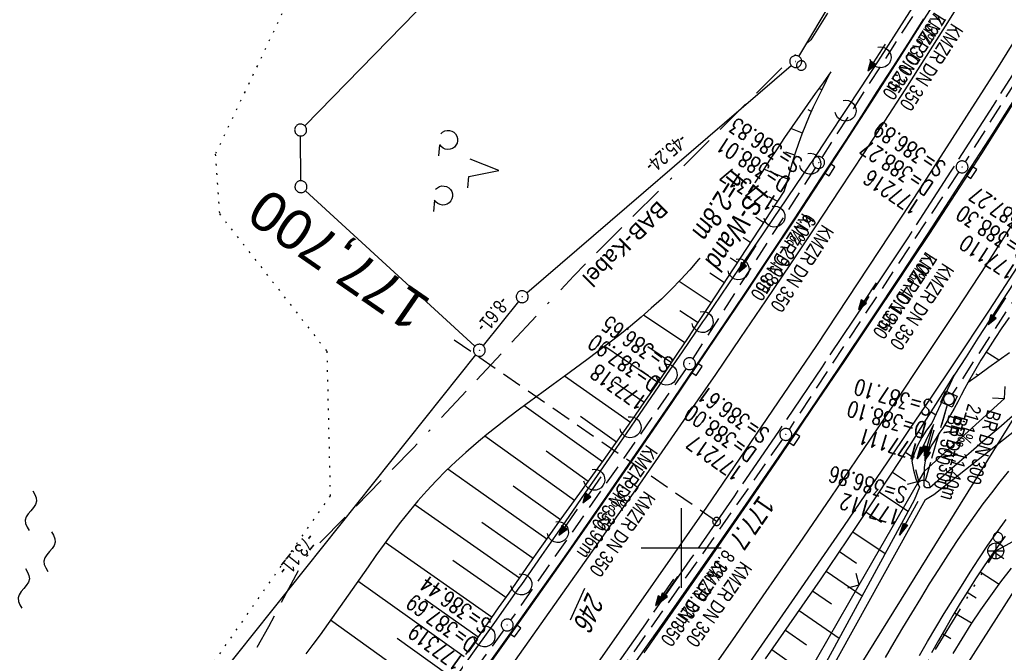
# Model space of a CAD drawing. Extents: x 508656 to 509297, y 448622 to 449584.
# Tile 18 of 53: x 508817 to 508941, y 448887 to 448966. Entities that reach past the tile are written whole.
import ezdxf
from ezdxf.enums import TextEntityAlignment as Align

# ---------------------------------------------------------------- set-up
doc = ezdxf.new("R2010")
doc.units = 0
doc.header["$LTSCALE"] = 10
doc.header["$MEASUREMENT"] = 0
for name, pattern in [('ACAD_ISO14W100', [25.5, 12, -3, 0.5, -3, 0.5, -3, 0.5, -3]), ('ACAD_ISO16W100', [73, 15, -6.5, 15, -6.5, 15, -7, 1, -7]), ('ACHSE', [5.5, 4, -0.5, 0.5, -0.5]), ('AUSGEZOGEN', [0]), ('LT00', [0]), ('LT12', [0.4, 0.3, -0.1]), ('LT17', [0.15, 0.1, -0.05]), ('PUNKTX2_STR', [0.6, 0.1, -0.5]), ('STRICHLINIE2', [0.375, 0.25, -0.125])]:
    doc.linetypes.add(name, pattern=pattern)
doc.layers.get('0').update_dxf_attribs({"linetype": 'LT00'})
for name, color, linetype in [('--EK_FBR', 250, 'LT00'), ('--EK_Halt-Pfeil', 4, 'LT00'), ('--EK_Haltung', 7, 'STRICHLINIE2'), ('--EK_Haltung-Text', 140, 'LT00'), ('--EK_Schacht-Text', 5, 'LT00'), ('--EK_ST-93-1', 30, 'LT17'), ('--EL_DFK_AB_L', 21, 'LT00'), ('--EL_DFK_AB_P', 7, 'LT00'), ('--EL_Halt-Pfeil', 4, 'LT00'), ('--EL_Haltung', 182, 'STRICHLINIE2'), ('--EL_Haltung-Text', 182, 'LT00'), ('--WASSER_GRENZE', 180, 'PUNKTX2_STR'), ('--WASSER_NUTZUNG', 180, 'Continuous'), ('-AX-093', 35, 'ACHSE'), ('-ST-93-1', 250, 'LT00'), ('ABSTAND', 8, 'LT00'), ('BAB-KABEL', 220, 'ACAD_ISO16W100'), ('BAB-KABEL_TEXT', 221, 'Continuous'), ('DFK_AB_FLNR', 7, 'Continuous'), ('DFK_AB_L', 21, 'LT00'), ('DFK_AB_P', 7, 'LT00'), ('DFK_GZPKT', 250, 'LT00'), ('DFK_KATASTER', 250, 'LT00'), ('DFK_NUTZUNG', 250, 'LT00'), ('DFK_VERMPKT', 252, 'LT00'), ('DL', 182, 'LT12'), ('DL_PFEIL', 201, 'LT00'), ('DL_TEXT', 182, 'LT00'), ('LS-WAND_TEXT', 11, 'Continuous'), ('PFEIL', 140, 'AUSGEZOGEN'), ('TELEKOM', 210, 'ACAD_ISO14W100'), ('TELEKOM_TEXT', 210, 'Continuous'), ('V124_AFBR_BAB', 250, 'LT00'), ('V124_BOESCH', 250, 'LT00'), ('V124_BOSCHUNG', 250, 'LT00'), ('V124_GRABEN', 250, 'LT00'), ('V124_H_BORD', 8, 'LT00'), ('V124_KA_MULD', 182, 'LT00'), ('V124_KA_PRUF', 182, 'LT00'), ('V124_LAERM', 11, 'LT00'), ('V124_LD_MARK', 250, 'LT00'), ('V124_RASTER', 250, 'LT00'), ('V124_SINKK', 182, 'LT00'), ('V124_UK_DURCH', 182, 'LT00'), ('V124_ZAUN', 40, 'LT00')]:
    doc.layers.add(name, color=color, linetype=linetype)
doc.styles.add('Beschrift', font='ARIAL.TTF')
doc.styles.add('Haltungsbeschriftung', font='ARIAL.TTF', dxfattribs={"width": 0.75})
doc.styles.add('schachtbeschriftung', font='romans.shx', dxfattribs={"width": 0.75, "height": 2})
doc.styles.get("Standard").update_dxf_attribs({"font": 'ARIAL.TTF'})

# ---------------------------------------------------------------- blocks, each defined once
blk = doc.blocks.new('SYMB7010')
at = {"color": 0, "linetype": 'ByBlock'}
for points in [[(-0.031408, 0.499213), (-0.093728, 0.49134), (-0.15457, 0.475719), (-0.212975, 0.452595), (-0.268021, 0.422333), (-0.31884, 0.385411), (-0.36463, 0.342411), (-0.40467, 0.29401), (-0.438329, 0.240973), (-0.465074, 0.184136), (-0.484486, 0.124395), (-0.496256, 0.062692), (-0.5002, 0)], [(-0.5002, 0), (-0.496256, -0.062692), (-0.484486, -0.124395), (-0.465075, -0.184136), (-0.438329, -0.240973), (-0.404671, -0.29401), (-0.36463, -0.342411), (-0.31884, -0.385411), (-0.268021, -0.422333), (-0.212975, -0.452595), (-0.154571, -0.475719), (-0.093728, -0.49134), (-0.031408, -0.499213), (0.031408, -0.499213)], [(0.5002, 0), (0.496256, 0.062692), (0.484485, 0.124395), (0.465074, 0.184136), (0.438329, 0.240973), (0.40467, 0.29401), (0.36463, 0.342411), (0.31884, 0.385411), (0.268021, 0.422333), (0.212975, 0.452595), (0.15457, 0.475719), (0.093728, 0.49134), (0.031408, 0.499213), (-0.031408, 0.499213)], [(0.031408, -0.499213), (0.093728, -0.491341), (0.15457, -0.475719), (0.212975, -0.452595), (0.268021, -0.422333), (0.31884, -0.385411), (0.36463, -0.342411), (0.404671, -0.294011), (0.438329, -0.240974), (0.465075, -0.184136), (0.484486, -0.124395), (0.496256, -0.062692), (0.500201, 0)]]:
    blk.add_lwpolyline(points, dxfattribs=at)
blk = doc.blocks.new('SYMB7201')
at = {"color": 0, "linetype": 'ByBlock'}
for p, q in [((0, 0.385), (-0.11, 0.015)), ((-0.255, -0.385), (-0.115, -0.385)), ((0.445, -0.385), (0.585, -0.385))]:
    blk.add_line(p, q, dxfattribs=at)
for points in [[(0.25, 0.015), (0.11, 0.015), (0, 0.385)], [(-0.393816, -0.383308), (-0.416239, -0.362945), (-0.432849, -0.337617), (-0.442589, -0.308936), (-0.444836, -0.27873), (-0.439449, -0.248923), (-0.426769, -0.221415), (-0.407606, -0.197958), (-0.38318, -0.180047), (-0.355047, -0.168823), (-0.325, -0.165), (-0.294953, -0.168823), (-0.26682, -0.180047), (-0.242394, -0.197959), (-0.223231, -0.221415), (-0.210551, -0.248923), (-0.205164, -0.27873), (-0.207411, -0.308936), (-0.21715, -0.337617), (-0.233761, -0.362945), (-0.256184, -0.383308)], [(0.306185, -0.383308), (0.283761, -0.362945), (0.267151, -0.337617), (0.257411, -0.308936), (0.255164, -0.27873), (0.260552, -0.248923), (0.273231, -0.221415), (0.292394, -0.197958), (0.31682, -0.180047), (0.344953, -0.168823), (0.375, -0.165), (0.405047, -0.168823), (0.43318, -0.180047), (0.457606, -0.197959), (0.476769, -0.221415), (0.489449, -0.248923), (0.494836, -0.27873), (0.492589, -0.308936), (0.48285, -0.337617), (0.466239, -0.362945), (0.443816, -0.383308)]]:
    blk.add_lwpolyline(points, dxfattribs=at)
blk = doc.blocks.new('SYMB7250')
at = {"color": 0, "linetype": 'ByBlock'}
for points in [[(-0.25, 0.28), (-0.208333, 0.308889), (-0.166667, 0.331111), (-0.125, 0.34), (-0.083333, 0.331111), (-0.041667, 0.308889), (0, 0.28)], [(0, 0.28), (0.041667, 0.251111), (0.083333, 0.228889), (0.125, 0.22), (0.166667, 0.228889), (0.208333, 0.251111), (0.25, 0.28)], [(-0.74, 0), (-0.698333, 0.028889), (-0.656667, 0.051111), (-0.615, 0.06), (-0.573333, 0.051111), (-0.531667, 0.028889), (-0.49, 0)], [(-0.49, 0), (-0.448333, -0.028889), (-0.406667, -0.051111), (-0.365, -0.06), (-0.323333, -0.051111), (-0.281667, -0.028889), (-0.24, 0)], [(0.24, 0), (0.281667, 0.028889), (0.323333, 0.051111), (0.365, 0.06), (0.406667, 0.051111), (0.448333, 0.028889), (0.49, 0)], [(0.49, 0), (0.531667, -0.028889), (0.573333, -0.051111), (0.615, -0.06), (0.656667, -0.051111), (0.698333, -0.028889), (0.74, 0)], [(-0.25, -0.28), (-0.208333, -0.251111), (-0.166667, -0.228889), (-0.125, -0.22), (-0.083333, -0.228889), (-0.041667, -0.251111), (0, -0.28)], [(0, -0.28), (0.041667, -0.308889), (0.083333, -0.331111), (0.125, -0.34), (0.166667, -0.331111), (0.208333, -0.308889), (0.25, -0.28)]]:
    blk.add_lwpolyline(points, dxfattribs=at)
blk = doc.blocks.new('SYMB0003')
at = {"color": 0, "linetype": 'ByBlock'}
for p, q in [((-0.015712, 0), (0.010166, 0.012015)), ((0, -0.021257), (-0.015712, 0)), ((0.010166, 0.012015), (0, -0.021257))]:
    blk.add_line(p, q, dxfattribs=at)
for points in [[(-0.031395, 0.499013), (-0.093691, 0.491144), (-0.154509, 0.475528), (-0.21289, 0.452414), (-0.267913, 0.422164), (-0.318712, 0.385257), (-0.364484, 0.342274), (-0.404509, 0.293893), (-0.438154, 0.240877), (-0.464888, 0.184062), (-0.484292, 0.124345), (-0.496058, 0.062667), (-0.5, 0)], [(-0.5, 0), (-0.496058, -0.062667), (-0.484292, -0.124345), (-0.464888, -0.184062), (-0.438154, -0.240877), (-0.404509, -0.293893), (-0.364485, -0.342274), (-0.318712, -0.385257), (-0.267914, -0.422164), (-0.21289, -0.452414), (-0.154509, -0.475529), (-0.093691, -0.491144), (-0.031395, -0.499014), (0.031395, -0.499014)], [(0.5, 0), (0.496057, 0.062667), (0.484292, 0.124345), (0.464888, 0.184062), (0.438153, 0.240877), (0.404509, 0.293893), (0.364484, 0.342274), (0.318712, 0.385257), (0.267913, 0.422164), (0.21289, 0.452414), (0.154509, 0.475528), (0.093691, 0.491144), (0.031395, 0.499013), (-0.031395, 0.499013)], [(0.031395, -0.499014), (0.093691, -0.491144), (0.154509, -0.475529), (0.21289, -0.452414), (0.267914, -0.422164), (0.318712, -0.385257), (0.364485, -0.342274), (0.404509, -0.293893), (0.438154, -0.240877), (0.464889, -0.184062), (0.484292, -0.124345), (0.496058, -0.062667), (0.5, 0)]]:
    blk.add_lwpolyline(points, dxfattribs=at)
blk = doc.blocks.new('SYMB2')
at = {"color": 0, "linetype": 'ByBlock', "flags": 128}
for points in [[(-0.031395, 0.499013), (-0.093691, 0.491144), (-0.154509, 0.475528), (-0.21289, 0.452414), (-0.267913, 0.422164), (-0.318712, 0.385257), (-0.364484, 0.342274), (-0.404509, 0.293893), (-0.438154, 0.240877), (-0.464888, 0.184062), (-0.484292, 0.124345), (-0.496058, 0.062667), (-0.5, 0)], [(-0.5, 0), (-0.496058, -0.062667), (-0.484292, -0.124345), (-0.464888, -0.184062), (-0.438154, -0.240877), (-0.404509, -0.293893), (-0.364485, -0.342274), (-0.318712, -0.385257), (-0.267914, -0.422164), (-0.21289, -0.452414), (-0.154509, -0.475529), (-0.093691, -0.491144), (-0.031395, -0.499014), (0.031395, -0.499014)], [(0.5, 0), (0.496057, 0.062667), (0.484292, 0.124345), (0.464888, 0.184062), (0.438153, 0.240877), (0.404509, 0.293893), (0.364484, 0.342274), (0.318712, 0.385257), (0.267913, 0.422164), (0.21289, 0.452414), (0.154509, 0.475528), (0.093691, 0.491144), (0.031395, 0.499013), (-0.031395, 0.499013)], [(0.031395, -0.499014), (0.093691, -0.491144), (0.154509, -0.475529), (0.21289, -0.452414), (0.267914, -0.422164), (0.318712, -0.385257), (0.364485, -0.342274), (0.404509, -0.293893), (0.438154, -0.240877), (0.464889, -0.184062), (0.484292, -0.124345), (0.496058, -0.062667), (0.5, 0)]]:
    blk.add_lwpolyline(points, dxfattribs=at)
blk = doc.blocks.new('Pfreil3')
at = {"layer": 'PFEIL'}
blk.add_hatch(color=256, dxfattribs=at).paths.add_polyline_path([(-1.55, 0.27), (-1.55, -0.27), (0, 0)])
for p, q in [((-1.55, 0), (-4.83, 0)), ((-1.55, -0.27), (-1.55, 0.27)), ((-1.55, 0.27), (0, 0)), ((0, 0), (-1.55, -0.27))]:
    blk.add_line(p, q, dxfattribs=at)
blk = doc.blocks.new('SYMB0024')
at = {"color": 0, "linetype": 'ByBlock'}
for p, q in [((-0.5, 0.5), (0, 0)), ((0, 0), (0.5, 0.5))]:
    blk.add_line(p, q, dxfattribs=at)
blk = doc.blocks.new('SYMB7122')
at = {"color": 0, "linetype": 'ByBlock'}
for points in [[(-0.109975, -0.002365), (-0.106745, 0.026562), (-0.096041, 0.053629), (-0.078613, 0.076941), (-0.055681, 0.094866), (-0.028851, 0.106149), (0, 0.11)], [(0, 0.11), (0.028851, 0.106149), (0.055681, 0.094866), (0.078613, 0.076941), (0.096041, 0.053629), (0.106745, 0.026562), (0.109975, -0.002365)], [(-0.075234, -0.080249), (-0.093647, -0.057708), (-0.105504, -0.031126), (-0.109975, -0.002365)], [(0.109975, -0.002365), (0.105504, -0.031126), (0.093647, -0.057708), (0.075234, -0.080249)]]:
    blk.add_lwpolyline(points, dxfattribs=at)
blk = doc.blocks.new('SYMB0652')
at = {"color": 0, "linetype": 'ByBlock'}
blk.add_lwpolyline([(-0.15, -0.075), (0.15, -0.075), (0.15, 0.075), (-0.15, 0.075), (-0.15, -0.075)], dxfattribs=at)
blk = doc.blocks.new('SYMB1210')
at = {"color": 0, "linetype": 'ByBlock'}
blk.add_line((0.018815, -0.179014), (0.055623, -0.17119), dxfattribs=at)
for points in [[(-0.2, -0.2), (-0.2, 0.2), (0.2, 0.2), (0.2, -0.2), (-0.2, -0.2)], [(0.018815, 0.179014), (-0.018815, 0.179014), (-0.055623, 0.17119), (-0.09, 0.155885), (-0.120444, 0.133766), (-0.145623, 0.105801), (-0.164438, 0.073213), (-0.176067, 0.037424), (-0.18, 0)], [(-0.18, 0), (-0.176067, -0.037424), (-0.164438, -0.073213), (-0.145623, -0.105801), (-0.120444, -0.133766), (-0.09, -0.155885), (-0.055623, -0.17119), (-0.018815, -0.179014), (0.018815, -0.179014)], [(0.18, 0), (0.176067, 0.037424), (0.164438, 0.073213), (0.145623, 0.105801), (0.120444, 0.133766), (0.09, 0.155885), (0.055623, 0.17119), (0.018815, 0.179014)], [(0.055623, -0.17119), (0.09, -0.155885), (0.120444, -0.133766), (0.145623, -0.105801), (0.164438, -0.073213), (0.176067, -0.037424), (0.18, 0)]]:
    blk.add_lwpolyline(points, dxfattribs=at)
blk = doc.blocks.new('SYMB1107')
at = {"color": 0, "linetype": 'ByBlock'}
for points in [[(-0.2, 0), (-0.196157, 0.039018), (-0.184776, 0.076537), (-0.166294, 0.111114), (-0.141421, 0.141421), (-0.111114, 0.166294), (-0.076537, 0.184776), (-0.039018, 0.196157), (0, 0.2)], [(0, 0.2), (0.039018, 0.196157), (0.076537, 0.184776), (0.111114, 0.166294), (0.141421, 0.141421), (0.166294, 0.111114), (0.184776, 0.076537), (0.196157, 0.039018), (0.2, 0)]]:
    blk.add_lwpolyline(points, dxfattribs=at)
blk = doc.blocks.new('SYMB0070')
at = {"color": 0, "linetype": 'ByBlock'}
for p, q in [((-0.5, 0), (0.2, 0)), ((0.5, 0), (0.2, 0.1)), ((0.2, 0.1), (0.2, 0)), ((0.468, 0), (0.21, 0.086)), ((0.21, 0.086), (0.21, -0.086)), ((0.21, -0.086), (0.468, 0)), ((0.22, -0.072), (0.437, 0)), ((0.23, -0.058), (0.405, 0)), ((0.24, -0.045), (0.374, 0)), ((0.342, 0), (0.25, 0.031)), ((0.25, 0.031), (0.25, -0.031)), ((0.25, -0.031), (0.342, 0)), ((0.26, -0.017), (0.31, 0)), ((0.27, -0.003), (0.279, 0))]:
    blk.add_line(p, q, dxfattribs=at)
for points in [[(0.2, 0), (0.2, -0.1), (0.5, 0)], [(0.437, 0), (0.22, 0.072), (0.22, -0.072)], [(0.405, 0), (0.23, 0.058), (0.23, -0.058)], [(0.374, 0), (0.24, 0.045), (0.24, -0.045)], [(0.31, 0), (0.26, 0.017), (0.26, -0.017)], [(0.279, 0), (0.27, 0.003), (0.27, -0.003)]]:
    blk.add_lwpolyline(points, dxfattribs=at)

msp = doc.modelspace()

# ---------------------------------------------------------------- linework, layer by layer
at = {"layer": '--EK_FBR', "color": 2}
for points in [[(508945.63, 448969.85), (508939.75, 448960.36), (508930.02, 448945.17), (508916.99, 448925.41), (508903.17, 448905.1), (508890.1, 448886.37), (508876.08, 448866.84), (508862.51, 448848.2), (508848.07, 448828.46), (508840.69, 448818.34), (508837.66, 448814.35), (508830.77, 448805.1), (508823.89, 448796.02), (508815.24, 448784.58), (508801.19, 448765.9), (508786.07, 448745.7), (508771.84, 448726.47), (508757.47, 448706.79), (508750.71, 448697.42)], [(508895.36, 448886.83), (508899.68, 448893.02), (508903.98, 448899.23), (508908.27, 448905.44), (508912.37, 448911.44), (508916.45, 448917.44), (508920.51, 448923.46), (508924.55, 448929.49), (508926.77, 448932.81), (508928.97, 448936.13), (508931.17, 448939.46), (508933.35, 448942.8), (508935.52, 448946.14), (508937.69, 448949.49), (508940.06, 448953.21), (508942.42, 448956.95)]]:
    msp.add_lwpolyline(points, dxfattribs=at)
at = {"layer": '--EK_FBR'}
for points in [[(508875.95, 448885.41), (508878.68, 448889.24), (508881.41, 448893.09), (508884.62, 448897.65), (508887.82, 448902.23), (508891.01, 448906.82), (508894.18, 448911.42), (508898.78, 448918.14), (508903.36, 448924.88), (508907.9, 448931.64), (508911.1, 448936.44), (508914.29, 448941.25), (508917.46, 448946.08), (508920.61, 448950.91), (508923.91, 448956.01), (508927.18, 448961.12), (508930.44, 448966.24), (508932.39, 448969.33)], [(508943.11, 448936.74), (508938.61, 448929.85), (508934.07, 448922.98), (508931.34, 448918.91), (508928.61, 448914.85), (508925.87, 448910.79), (508923.11, 448906.74), (508920.35, 448902.7), (508917.58, 448898.66), (508914.21, 448893.77), (508910.83, 448888.89), (508907.44, 448884.02)], [(508941.06, 448909.62), (508939.97, 448908.28), (508938.9, 448906.91), (508937.85, 448905.52), (508936.83, 448904.12), (508935.83, 448902.7), (508934.62, 448900.92), (508933.43, 448899.13), (508932.27, 448897.32), (508931.12, 448895.5), (508930, 448893.67), (508928.88, 448891.83), (508927.78, 448889.98), (508926.68, 448888.13), (508925.59, 448886.28)], [(508929.88, 448886.53), (508930.91, 448888.28), (508931.95, 448890.03), (508933, 448891.77), (508934.06, 448893.51), (508935.14, 448895.23), (508936.23, 448896.95), (508937.34, 448898.65), (508938.47, 448900.34), (508939.6, 448901.96), (508940.76, 448903.57)]]:
    msp.add_lwpolyline(points, dxfattribs=at)
at = {"layer": '--EK_Haltung'}
for p, q in [((508955.98, 448980.94), (508935.63, 448948.44)), ((508933.05, 448972.98), (508917.64, 448948.98)), ((508934.82, 448947.18), (508913.53, 448914.87)), ((508946.87, 448939.04), (508934, 448919.29)), ((508900.62, 448922.5), (508878.62, 448890.95)), ((508933.38, 448917.94), (508930.59, 448908.44)), ((508912.69, 448913.63), (508890.74, 448882.22)), ((508877.75, 448889.73), (508855.51, 448858.93))]:
    msp.add_line(p, q, dxfattribs=at)
at = {"layer": '--EK_ST-93-1', "ltscale": 2.5}
msp.add_line((508904.45, 448903.33), (508871.55, 448926.08), dxfattribs=at)
at = {"layer": '--EL_DFK_AB_L'}
for p, q in [((508914.76, 448961.66), (508953.78, 449026.82)), ((508879.6, 448930.93), (508875.16, 448925.38)), ((508874.22, 448924.21), (508829.57, 448868.24)), ((508942.59, 448917.74), (508864.72, 448792.37))]:
    msp.add_line(p, q, dxfattribs=at)
at = {"layer": '--EL_Haltung'}
for p, q in [((508955.98, 448980.94), (508935.63, 448948.44)), ((508933.05, 448972.98), (508917.64, 448948.98)), ((508934.82, 448947.18), (508913.53, 448914.87)), ((508946.87, 448939.04), (508934, 448919.29)), ((508900.62, 448922.5), (508878.62, 448890.95)), ((508933.38, 448917.94), (508930.59, 448908.44)), ((508912.69, 448913.63), (508890.74, 448882.22)), ((508877.75, 448889.73), (508855.51, 448858.93))]:
    msp.add_line(p, q, dxfattribs=at)
at = {"layer": '--WASSER_GRENZE', "ltscale": 0.2}
for p, q in [((508853.03, 448973.51), (508841.57, 448949.39)), ((508841.57, 448949.39), (508842.1, 448941.91)), ((508842.1, 448941.91), (508855.56, 448924.69)), ((508855.56, 448924.69), (508855.99, 448906.55)), ((508855.99, 448906.55), (508833.68, 448874.72))]:
    msp.add_line(p, q, dxfattribs=at)
at = {"layer": '-AX-093', "ltscale": 0.2}
msp.add_lwpolyline([(508944.34, 448963.76), (508939.11, 448955.49), (508933.83, 448947.25), (508928.5, 448939.04), (508923.11, 448930.87), (508917.68, 448922.74), (508912.2, 448914.63), (508906.67, 448906.55), (508901.11, 448898.5), (508895.51, 448890.48), (508889.87, 448882.48), (508884.2, 448874.51), (508878.5, 448866.55), (508872.77, 448858.62), (508867.01, 448850.7), (508861.24, 448842.81), (508855.44, 448834.92), (508849.63, 448827.05), (508843.8, 448819.19), (508837.96, 448811.34), (508832.1, 448803.5), (508826.24, 448795.66)], dxfattribs=at)
at = {"layer": 'BAB-KABEL', "ltscale": 0.03, "flags": 128}
msp.add_lwpolyline([(509108.57, 449550.72), (509108.56, 449549.91), (509107.92, 449539.68), (509107.54, 449523.74), (509106.02, 449504.51), (509103.03, 449469.79), (509099.69, 449441.65), (509096.19, 449417.97), (509091.43, 449386.81), (509087.45, 449364.56), (509073.8, 449340.61), (509065.65, 449326.08), (509057.69, 449300.15), (509049.55, 449273.99), (509041.41, 449242.62), (509046.43, 449233.11), (509037.95, 449223.26), (509025.31, 449191.33), (509014.57, 449162.42), (509007.47, 449145.09), (509000.03, 449125.03), (508990.33, 449099.73), (508968.68, 449052.62), (508956.38, 449026.63), (508943.19, 449006.54), (508939.16, 449000.14), (508916.25, 448963.75), (508910.66, 448958.26), (508886.53, 448934.14), (508866.42, 448912.56), (508852.81, 448898.73), (508848.23, 448890.1), (508832.93, 448862.84), (508820.42, 448838.04), (508819.4, 448835.45), (508822.64, 448825.3), (508822.42, 448824.29), (508817.73, 448816.93), (508806.46, 448816.82), (508794.74, 448812.14), (508785, 448797.19), (508766.93, 448769.7), (508761.41, 448761.66), (508751.07, 448746.06), (508734.06, 448723.74), (508723.72, 448711.34), (508722.68, 448710.04)], dxfattribs=at)
at = {"layer": 'DFK_AB_L'}
for p, q in [((508914.76, 448961.66), (508953.78, 449026.82)), ((508880.64, 448932.01), (508913.8, 448960.53)), ((508879.6, 448930.93), (508875.16, 448925.38)), ((508874.22, 448924.21), (508829.57, 448868.24)), ((508942.59, 448917.74), (508864.72, 448792.37))]:
    msp.add_line(p, q, dxfattribs=at)
at = {"layer": 'DFK_KATASTER'}
for p, q in [((508873.42, 448974.1), (508852.8, 448952.96)), ((508852.32, 448946.07), (508852.28, 448951.68)), ((508852.87, 448944.81), (508874.14, 448925.31)), ((508944.41, 448898.88), (508896.86, 448824.32))]:
    msp.add_line(p, q, dxfattribs=at)
at = {"layer": 'DL'}
msp.add_line((508933.38, 448917.94), (508930.59, 448908.44), dxfattribs=at)
at = {"layer": 'TELEKOM', "ltscale": 0.05, "flags": 128}
msp.add_lwpolyline([(508955.66, 448706.84), (508927.74, 448734.42), (508905.79, 448754.22), (508882.14, 448773.97), (508875.81, 448794.47), (508891.43, 448820.21), (508905.56, 448843.42), (508921.88, 448870.83), (508939.46, 448899.64), (508997.39, 448931.23), (509052.5, 448948.81), (509066.28, 448952.68)], dxfattribs=at)
at = {"layer": 'TELEKOM_TEXT'}
for p, q in [((508939.46, 448900.64), (508939.46, 448898.64)), ((508938.46, 448899.64), (508940.46, 448899.64))]:
    msp.add_line(p, q, dxfattribs=at)
msp.add_circle((508939.46, 448899.64), 1, dxfattribs=at)
at = {"layer": 'V124_AFBR_BAB', "color": 0}
for points in [[(508945.63, 448969.85), (508939.75, 448960.36), (508930.02, 448945.17), (508916.99, 448925.41), (508903.17, 448905.1), (508890.1, 448886.37), (508876.08, 448866.84), (508862.51, 448848.2), (508848.07, 448828.46), (508840.69, 448818.34), (508837.66, 448814.35), (508830.77, 448805.1), (508823.89, 448796.02), (508815.24, 448784.58), (508801.19, 448765.9), (508786.07, 448745.7), (508771.84, 448726.47), (508757.47, 448706.79), (508750.71, 448697.42)], [(508895.36, 448886.83), (508899.68, 448893.02), (508903.98, 448899.23), (508908.27, 448905.44), (508912.37, 448911.44), (508916.45, 448917.44), (508920.51, 448923.46), (508924.55, 448929.49), (508926.77, 448932.81), (508928.97, 448936.13), (508931.17, 448939.46), (508933.35, 448942.8), (508935.52, 448946.14), (508937.69, 448949.49), (508940.06, 448953.21), (508942.42, 448956.95)]]:
    msp.add_lwpolyline(points, dxfattribs=at)
at = {"layer": 'V124_AFBR_BAB'}
for points in [[(508875.95, 448885.41), (508878.68, 448889.24), (508881.41, 448893.09), (508884.62, 448897.65), (508887.82, 448902.23), (508891.01, 448906.82), (508894.18, 448911.42), (508898.78, 448918.14), (508903.36, 448924.88), (508907.9, 448931.64), (508911.1, 448936.44), (508914.29, 448941.25), (508917.46, 448946.08), (508920.61, 448950.91), (508923.91, 448956.01), (508927.18, 448961.12), (508930.44, 448966.24), (508932.39, 448969.33)], [(508943.11, 448936.74), (508938.61, 448929.85), (508934.07, 448922.98), (508931.34, 448918.91), (508928.61, 448914.85), (508925.87, 448910.79), (508923.11, 448906.74), (508920.35, 448902.7), (508917.58, 448898.66), (508914.21, 448893.77), (508910.83, 448888.89), (508907.44, 448884.02)], [(508941.06, 448909.62), (508939.97, 448908.28), (508938.9, 448906.91), (508937.85, 448905.52), (508936.83, 448904.12), (508935.83, 448902.7), (508934.62, 448900.92), (508933.43, 448899.13), (508932.27, 448897.32), (508931.12, 448895.5), (508930, 448893.67), (508928.88, 448891.83), (508927.78, 448889.98), (508926.68, 448888.13), (508925.59, 448886.28)], [(508929.88, 448886.53), (508930.91, 448888.28), (508931.95, 448890.03), (508933, 448891.77), (508934.06, 448893.51), (508935.14, 448895.23), (508936.23, 448896.95), (508937.34, 448898.65), (508938.47, 448900.34), (508939.6, 448901.96), (508940.76, 448903.57)]]:
    msp.add_lwpolyline(points, dxfattribs=at)
at = {"layer": 'V124_BOESCH'}
for points in [[(508918.77, 448959.72), (508917.8, 448958.36), (508916.82, 448957), (508915.85, 448955.64), (508914.89, 448954.26), (508913.94, 448952.88), (508912.98, 448951.47), (508912.03, 448950.05), (508911.09, 448948.63), (508910.15, 448947.2), (508909.2, 448945.78), (508908.25, 448944.36), (508907.28, 448942.96), (508906.31, 448941.56), (508905.31, 448940.18), (508904.3, 448938.82), (508903.26, 448937.49), (508902.19, 448936.18), (508901.09, 448934.9), (508899.95, 448933.66), (508898.76, 448932.43), (508897.53, 448931.23), (508896.26, 448930.07), (508894.97, 448928.94), (508893.64, 448927.83), (508892.3, 448926.75), (508890.94, 448925.68), (508889.56, 448924.63), (508888.16, 448923.59), (508886.76, 448922.55), (508885.35, 448921.53), (508883.94, 448920.5), (508882.53, 448919.48), (508881.13, 448918.45), (508879.73, 448917.41), (508878.35, 448916.36), (508876.98, 448915.3), (508875.63, 448914.22), (508874.3, 448913.12), (508873, 448911.99), (508871.73, 448910.84), (508870.49, 448909.66), (508869.29, 448908.44), (508868.12, 448907.19), (508866.99, 448905.9), (508865.89, 448904.58), (508864.82, 448903.23), (508863.77, 448901.86), (508862.74, 448900.47), (508861.73, 448899.07), (508860.73, 448897.65), (508859.73, 448896.23), (508858.74, 448894.8), (508857.75, 448893.37), (508856.75, 448891.95), (508855.74, 448890.53), (508854.72, 448889.12), (508853.82, 448887.91), (508852.92, 448886.71)], [(508873, 448886.65), (508874.49, 448888.75), (508875.8, 448890.61), (508877.11, 448892.48), (508878.42, 448894.34), (508879.72, 448896.21), (508881.03, 448898.08), (508882.33, 448899.94), (508883.65, 448901.8), (508884.97, 448903.64), (508886.29, 448905.48), (508887.61, 448907.32), (508888.93, 448909.15), (508890.26, 448910.99), (508891.57, 448912.83), (508892.89, 448914.68), (508894.19, 448916.53), (508895.55, 448918.5), (508896.9, 448920.47), (508898.24, 448922.45), (508899.58, 448924.43), (508900.91, 448926.42), (508902.23, 448928.41), (508903.55, 448930.4), (508912.94, 448944.73), (508913.28, 448945.94), (508913.62, 448947.16), (508913.98, 448948.36), (508914.36, 448949.56), (508914.76, 448950.76), (508915.18, 448951.94), (508915.63, 448953.07), (508916.11, 448954.2), (508916.61, 448955.32), (508917.14, 448956.42), (508917.67, 448957.53), (508918.22, 448958.63), (508918.77, 448959.72)], [(508935.99, 448920.8), (508937.28, 448921.74), (508938.57, 448922.68), (508939.87, 448923.61), (508941.18, 448924.53)], [(508910.57, 448886.1), (508912.88, 448889.4), (508915.18, 448892.71), (508917.46, 448896.02), (508919.73, 448899.35), (508921.98, 448902.69), (508924.22, 448906.03), (508926.43, 448909.4), (508928.63, 448912.77), (508930.79, 448916.16), (508931.95, 448917.99), (508933.1, 448919.82), (508934.25, 448921.66)], [(508940.65, 448901.49), (508938.93, 448899.12), (508937.92, 448897.63), (508936.93, 448896.13), (508935.96, 448894.6), (508935.01, 448893.06), (508934.09, 448891.52), (508933.18, 448889.97), (508932.29, 448888.41), (508931.41, 448886.86)], [(508934.12, 448886.77), (508935.23, 448888.61), (508936.39, 448890.43), (508937.59, 448892.23), (508938.83, 448894.01), (508940.11, 448895.76), (508941.41, 448897.49)]]:
    msp.add_lwpolyline(points, dxfattribs=at)
at = {"layer": 'V124_BOSCHUNG'}
for p, q in [((508917.64, 448957.46), (508917.28, 448957.64)), ((508916.36, 448954.76), (508915.94, 448954.96)), ((508915.22, 448952.04), (508913.75, 448952.61)), ((508914.26, 448949.27), (508913.13, 448949.64)), ((508913.37, 448946.27), (508910.35, 448947.51)), ((508912.11, 448943.46), (508910.46, 448944.32)), ((508910.36, 448940.79), (508907.22, 448942.87)), ((508908.72, 448938.28), (508907.1, 448939.35)), ((508907.07, 448935.77), (508903.68, 448938.02)), ((508903.78, 448930.75), (508899.74, 448933.43)), ((508905.43, 448933.26), (508903.6, 448934.47)), ((508902.13, 448928.25), (508899.85, 448929.76)), ((508900.46, 448925.75), (508895.28, 448929.21)), ((508897.09, 448920.74), (508890.42, 448925.28)), ((508898.78, 448923.24), (508895.83, 448925.23)), ((508938.25, 448924.61), (508939.85, 448923.6)), ((508893.64, 448915.75), (508885.37, 448921.54)), ((508936.95, 448921.86), (508937.22, 448921.7)), ((508895.38, 448918.25), (508891.64, 448920.82)), ((508932.96, 448919.6), (508933.09, 448919.52)), ((508890.12, 448910.81), (508880.31, 448917.84)), ((508891.89, 448913.27), (508887.36, 448916.49)), ((508931.37, 448917.06), (508931.92, 448916.71)), ((508886.62, 448905.94), (508875.37, 448914.01)), ((508929.76, 448914.53), (508930.05, 448914.35)), ((508888.36, 448908.36), (508883.09, 448912.16)), ((508928.14, 448912.01), (508929.07, 448911.4)), ((508883.16, 448901.1), (508870.73, 448909.89)), ((508926.5, 448909.5), (508928.14, 448908.43)), ((508884.88, 448903.53), (508878.94, 448907.76)), ((508924.86, 448907), (508928.47, 448904.62)), ((508879.73, 448896.23), (508866.59, 448905.42)), ((508923.2, 448904.51), (508925.11, 448903.24)), ((508881.45, 448898.67), (508875.02, 448903.18)), ((508921.54, 448902.02), (508925.58, 448899.31)), ((508876.29, 448891.3), (508862.9, 448900.69)), ((508919.87, 448899.55), (508922, 448898.1)), ((508939.23, 448899.53), (508940.45, 448898.67)), ((508878.01, 448893.77), (508871.36, 448898.42)), ((508918.18, 448897.08), (508922.69, 448894)), ((508937.51, 448897.02), (508939.88, 448895.46)), ((508872.79, 448886.36), (508859.46, 448895.84)), ((508916.49, 448894.61), (508918.87, 448892.98)), ((508935.87, 448894.46), (508937.01, 448893.75)), ((508874.54, 448888.83), (508867.85, 448893.55)), ((508914.79, 448892.15), (508919.8, 448888.68)), ((508934.3, 448891.87), (508936.49, 448890.58)), ((508869.27, 448881.45), (508856.04, 448890.96)), ((508913.09, 448889.7), (508915.72, 448887.86)), ((508932.78, 448889.27), (508933.83, 448888.66)), ((508871.03, 448883.9), (508864.39, 448888.65)), ((508911.38, 448887.25), (508916.9, 448883.37))]:
    msp.add_line(p, q, dxfattribs=at)
at = {"layer": 'V124_GRABEN'}
for points in [[(508887.13, 448830.91), (508897.08, 448847.92), (508907.22, 448865.48), (508918.03, 448883.3), (508930.64, 448906.1), (508931.7, 448906.72), (508949.18, 448920.51), (508959.24, 448928.24), (508965.32, 448933.35), (508976.7, 448943.59), (508988.05, 448956.79), (508997.84, 448972.49), (509005.48, 448988.18)], [(508941.71, 448933.26), (508940.2, 448930.95), (508938.7, 448928.63), (508937.22, 448926.31), (508935.73, 448923.98), (508934.25, 448921.66), (508931.42, 448915.66), (508930.76, 448914.8), (508930.18, 448913.88), (508929.68, 448912.93), (508929.25, 448911.93), (508928.91, 448910.9), (508929.13, 448909.78), (508929.45, 448908.68), (508929.88, 448907.61), (508929.21, 448906), (508917.09, 448883.69), (508906.48, 448865.79), (508895.93, 448847.73), (508886.28, 448831.44)], [(508941.13, 448928.93), (508940.21, 448927.6), (508939.32, 448926.26), (508938.44, 448924.91), (508937.59, 448923.56), (508936.77, 448922.18), (508935.99, 448920.8), (508935.55, 448919.98), (508935.12, 448919.16), (508934.68, 448918.34), (508934.24, 448917.51), (508933.78, 448916.69), (508933.31, 448915.87), (508932.8, 448915.05), (508932.45, 448914.52), (508932.1, 448913.99), (508931.76, 448913.46), (508931.44, 448912.93), (508931.14, 448912.38), (508930.89, 448911.83), (508930.69, 448911.26), (508930.55, 448910.68), (508930.49, 448910.08), (508930.42, 448907.9)], [(508941.57, 448916.52), (508939.82, 448915.05), (508938.08, 448913.57), (508936.35, 448912.07), (508934.62, 448910.57), (508932.89, 448909.06), (508931.17, 448907.55)], [(508931.17, 448907.55), (508931.01, 448907.53), (508930.86, 448907.53), (508930.72, 448907.56), (508930.61, 448907.65), (508930.51, 448907.76), (508930.42, 448907.9)]]:
    msp.add_lwpolyline(points, dxfattribs=at)
at = {"layer": 'V124_H_BORD'}
for points in [[(508930.38, 448966.39), (508928.45, 448963.33), (508926.51, 448960.28), (508924.56, 448957.24), (508922.6, 448954.2), (508920.64, 448951.16), (508917.45, 448946.29), (508914.26, 448941.43), (508911.05, 448936.57), (508907.82, 448931.73), (508903.47, 448925.26), (508899.1, 448918.81), (508894.7, 448912.38), (508890.28, 448905.96), (508885.82, 448899.57), (508881.33, 448893.2), (508878.62, 448889.37), (508875.89, 448885.55)], [(508861.19, 448839.62), (508864.58, 448844.3), (508867.97, 448848.98), (508871.36, 448853.67), (508874.74, 448858.35), (508878.12, 448863.04), (508881.49, 448867.73), (508884.86, 448872.43), (508888.22, 448877.13), (508891.57, 448881.83), (508894.91, 448886.55), (508898.24, 448891.27), (508901.55, 448896), (508904.86, 448900.74), (508908.15, 448905.49), (508912.11, 448911.25), (508916.04, 448917.03), (508919.95, 448922.82), (508923.84, 448928.63), (508927.7, 448934.46), (508931.53, 448940.3), (508935.34, 448946.16), (508939.11, 448952.05), (508942.86, 448957.95)]]:
    msp.add_lwpolyline(points, dxfattribs=at)
at = {"layer": 'V124_LAERM'}
for points in [[(508929.31, 448968.29), (508928.65, 448967.24), (508926.65, 448964.1), (508925, 448961.55)], [(508925, 448961.55), (508924.63, 448960.97), (508922.59, 448957.85), (508920.62, 448954.86)], [(508920.62, 448954.86), (508920.54, 448954.74), (508918.48, 448951.64), (508916.41, 448948.54), (508916.18, 448948.2)], [(508916.18, 448948.2), (508914.33, 448945.46), (508912.24, 448942.37), (508911.7, 448941.57)], [(508911.7, 448941.57), (508910.15, 448939.29), (508908.05, 448936.21), (508907.2, 448934.96)], [(508907.2, 448934.96), (508905.95, 448933.13), (508903.04, 448928.86), (508902.69, 448928.35)], [(508902.69, 448928.35), (508900.12, 448924.59), (508898.18, 448921.75)], [(508898.18, 448921.75), (508897.2, 448920.32), (508894.27, 448916.06), (508893.65, 448915.15)], [(508893.65, 448915.15), (508891.34, 448911.8), (508889.11, 448908.57)], [(508889.11, 448908.57), (508888.4, 448907.54), (508885.45, 448903.3), (508884.54, 448902)], [(508884.54, 448902), (508882.49, 448899.05), (508879.96, 448895.44)], [(508879.96, 448895.44), (508879.52, 448894.82), (508876.79, 448890.95), (508875.34, 448888.91)], [(508875.34, 448888.91), (508874.04, 448887.08), (508871.28, 448883.22), (508870.7, 448882.39)]]:
    msp.add_lwpolyline(points, dxfattribs=at)
at = {"layer": 'V124_LD_MARK'}
for points in [[(508878.73, 448885.22), (508881.96, 448889.77), (508885.18, 448894.33), (508888.4, 448898.89), (508891.61, 448903.45), (508894.81, 448908.02), (508898, 448912.6), (508901.18, 448917.19), (508904.34, 448921.78), (508907.49, 448926.39), (508910.62, 448931), (508913.74, 448935.63), (508916.84, 448940.27), (508919.92, 448944.92), (508922.98, 448949.59), (508928.09, 448957.49), (508933.14, 448965.44), (508938.12, 448973.43)], [(508942.15, 448941.57), (508938.32, 448935.66), (508934.47, 448929.77), (508930.58, 448923.9), (508926.68, 448918.05), (508922.74, 448912.21), (508918.79, 448906.39), (508914.81, 448900.58), (508910.64, 448894.53), (508906.44, 448888.48), (508902.22, 448882.45)]]:
    msp.add_lwpolyline(points, dxfattribs=at)
at = {"layer": 'V124_RASTER'}
for p, q in [((508900, 448905), (508900, 448895)), ((508895, 448900), (508905, 448900))]:
    msp.add_line(p, q, dxfattribs=at)
at = {"layer": 'V124_ZAUN'}
for p, q in [((508922.33, 448895.38), (508929.81, 448908.38)), ((508914.86, 448882.37), (508922.33, 448895.38))]:
    msp.add_line(p, q, dxfattribs=at)
msp.add_lwpolyline([(508929.81, 448908.38), (508930.55, 448909.66), (508940.55, 448918.76)], dxfattribs=at)

# ---------------------------------------------------------------- block references
at = {"layer": '--EK_Halt-Pfeil', "yscale": 4, "zscale": 4}
for p, xscale, rotation in [((508924.51, 448961.52), 3.999999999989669, 237.3014999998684), ((508923.34, 448931.58), 3.999999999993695, 236.6148200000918), ((508939.6, 448929.71), 4.000000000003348, 236.9229700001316), ((508931.03, 448913.47), 3.999999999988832, 253.6458700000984), ((508885.82, 448903.23), 3.99999999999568, 235.1138400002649), ((508897.91, 448894.43), 3.999999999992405, 235.0479100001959)]:
    msp.add_blockref('SYMB0070', p, dxfattribs=dict(at, xscale=xscale, rotation=rotation))
at = {"layer": '--EL_DFK_AB_P', "xscale": 1.500000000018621, "yscale": 1.5, "zscale": 1.5, "rotation": 264.7377099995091}
for p in [(508914.37, 448961.02), (508880.07, 448931.52), (508874.69, 448924.8)]:
    msp.add_blockref('SYMB0003', p, dxfattribs=at)
at = {"layer": '--EL_Halt-Pfeil', "yscale": 4, "zscale": 4}
for p, xscale, rotation in [((508924.51, 448961.52), 3.999999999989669, 237.3014999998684), ((508923.34, 448931.58), 3.999999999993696, 236.6148200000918), ((508939.6, 448929.71), 4.000000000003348, 236.9229700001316), ((508931.03, 448913.47), 3.999999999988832, 253.6458700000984), ((508888.8, 448907.3), 3.999999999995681, 235.1138400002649), ((508898.4, 448894.78), 3.999999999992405, 235.0479100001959)]:
    msp.add_blockref('SYMB0070', p, dxfattribs=dict(at, xscale=xscale, rotation=rotation))
at = {"layer": '--WASSER_NUTZUNG', "xscale": 9.999999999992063, "yscale": 9.999999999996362, "zscale": 10, "rotation": 264.7376999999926}
msp.add_blockref('SYMB7250', (508818, 448899.8), dxfattribs=at)
at = {"layer": '-ST-93-1', "rotation": 274.1956499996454}
msp.add_blockref('SYMB2', (508904.45, 448903.33), dxfattribs=at)
at = {"layer": 'DFK_AB_P', "xscale": 1.500000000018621, "yscale": 1.5, "zscale": 1.5, "rotation": 264.7377099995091}
for p in [(508914.37, 448961.02), (508880.07, 448931.52), (508874.69, 448924.8)]:
    msp.add_blockref('SYMB0003', p, dxfattribs=at)
at = {"layer": 'DFK_GZPKT', "xscale": 1.500000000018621, "yscale": 1.5, "zscale": 1.5, "rotation": 264.7377099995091}
for p in [(508852.28, 448952.43), (508852.32, 448945.32)]:
    msp.add_blockref('SYMB7010', p, dxfattribs=at)
at = {"layer": 'DFK_NUTZUNG', "xscale": 10.00000000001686, "yscale": 10, "zscale": 10, "rotation": 264.7377100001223}
msp.add_blockref('SYMB7201', (508873.31, 448947.69), dxfattribs=at)
at = {"layer": 'DFK_VERMPKT', "xscale": 1.200000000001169, "yscale": 1.200000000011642, "zscale": 1.2, "rotation": 264.7377100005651}
for p in [(508915.07, 448960.52), (508939.73, 448901.34)]:
    msp.add_blockref('SYMB7010', p, dxfattribs=at)
at = {"layer": 'DL_PFEIL', "xscale": 3.999999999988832, "yscale": 4, "zscale": 4, "rotation": 253.6458700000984}
msp.add_blockref('SYMB0070', (508931.13, 448912.85), dxfattribs=at)
at = {"layer": 'PFEIL'}
for p, rotation in [((508929.58, 448911.18), 243.9831518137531), ((508927.39, 448901.62), 241.2807643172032)]:
    msp.add_blockref('Pfreil3', p, dxfattribs=dict(at, rotation=rotation))
at = {"layer": 'V124_KA_MULD', "xscale": 3.800000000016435, "yscale": 3.799999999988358, "zscale": 3.8, "rotation": 245.7720000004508}
msp.add_blockref('SYMB1210', (508933.59, 448918.66), dxfattribs=at)
at = {"layer": 'V124_KA_PRUF', "xscale": 1.50000000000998, "yscale": 1.5, "zscale": 1.5, "rotation": 245.7719999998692}
for p in [(508917.24, 448948.35), (508935.23, 448947.8), (508901.05, 448923.12), (508913.12, 448914.25), (508878.19, 448890.34)]:
    msp.add_blockref('SYMB0003', p, dxfattribs=at)
at = {"layer": 'V124_LAERM', "yscale": 12, "zscale": 12}
for p, xscale, rotation in [((508925, 448961.55), 12.00000000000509, 237.1542599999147), ((508920.62, 448954.86), 12.00000000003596, 236.6195699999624), ((508916.18, 448948.2), 12.00000000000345, 236.0492599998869), ((508911.7, 448941.57), 12.00000000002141, 235.8181199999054), ((508907.2, 448934.96), 12.00000000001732, 235.708320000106), ((508902.69, 448928.35), 12.00000000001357, 235.6582800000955), ((508898.18, 448921.75), 11.99999999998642, 235.6088500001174), ((508893.65, 448915.15), 11.99999999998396, 235.4558999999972), ((508889.11, 448908.57), 11.99999999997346, 235.3529999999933), ((508884.54, 448902), 12.00000000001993, 235.0930600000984), ((508879.96, 448895.44), 12.00000000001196, 234.9366700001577), ((508875.34, 448888.91), 12.00000000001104, 234.6301000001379)]:
    msp.add_blockref('SYMB7122', p, dxfattribs=dict(at, xscale=xscale, rotation=rotation))
at = {"layer": 'V124_SINKK', "zscale": 4.5}
for p, xscale, yscale, rotation in [((508918.64, 448947.45), 4.500000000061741, 4.5, 56.90025217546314), ((508936.42, 448947.1), 4.499999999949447, 4.499999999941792, 57.18932088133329), ((508901.98, 448922.38), 4.500000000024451, 4.5, 55.84353199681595), ((508914.22, 448913.61), 4.500000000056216, 4.500000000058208, 55.79009083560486), ((508879.23, 448889.6), 4.500000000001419, 4.5, 54.68105891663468)]:
    msp.add_blockref('SYMB0652', p, dxfattribs=dict(at, xscale=xscale, yscale=yscale, rotation=rotation))
at = {"layer": 'V124_UK_DURCH', "xscale": 3.999999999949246, "yscale": 4.000000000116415, "zscale": 4, "rotation": 348.2615877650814}
msp.add_blockref('SYMB1107', (508930.38, 448907.72), dxfattribs=at)
at = {"layer": 'V124_ZAUN', "yscale": 2.099999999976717, "zscale": 2.1}
for p, xscale, rotation in [((508940.55, 448918.76), 2.099999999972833, 42.27218999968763), ((508929.81, 448908.38), 2.099999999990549, 60.10456999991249), ((508922.33, 448895.38), 2.099999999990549, 60.10456999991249)]:
    msp.add_blockref('SYMB0024', p, dxfattribs=dict(at, xscale=xscale, rotation=rotation))

# ---------------------------------------------------------------- texts
at = {"layer": '--EK_Haltung-Text', "style": 'Haltungsbeschriftung', "width": 0.75}
for s, rotation, p in [('7.3‰ 30.02m', -122.6985, (508931.78, 448967.31)), ('KMZR DN 350', -122.6985, (508933.94, 448965.93)), ('7.0‰ 40.19m', -123.3852, (508930.69, 448937.27)), ('KMZR DN 350', -123.3852, (508932.83, 448935.86)), ('21.1‰ 11.40m', -106.3541, (508935.98, 448918.17)), ('BR DN 300', -106.3541, (508938.44, 448917.45)), ('5.3‰ 39.96m', -124.8862, (508893.31, 448908.73)), ('KMZR DN 350', -124.8862, (508895.41, 448907.27)), ('8.3‰ 39.82m', -124.9521, (508905.41, 448899.92)), ('KMZR DN 350', -124.9521, (508907.51, 448898.46))]:
    msp.add_text(s, height=1.8, rotation=rotation, dxfattribs=at).set_placement(p)
at = {"layer": '--EK_Schacht-Text', "style": 'schachtbeschriftung', "width": 0.75}
for s, rotation, p in [('S=386.89', -213.3852, (508933.36, 448948.13)), ('D=388.27', -213.3852, (508931.77, 448945.73)), ('177216', -213.3852, (508930.19, 448943.33)), ('S=387.27', -213.077, (508945.4, 448939.99)), ('D=388.30', -213.077, (508943.83, 448937.58)), ('177110', -213.077, (508942.26, 448935.17)), ('S=386.65', -214.8862, (508899.18, 448923.5)), ('D=387.90', -214.8862, (508897.53, 448921.14)), ('177318', -214.8862, (508895.89, 448918.77)), ('S=387.10', -196.3541, (508931.7, 448918.43)), ('S=386.61', -214.9521, (508911.25, 448914.64)), ('D=388.10', -196.3541, (508930.89, 448915.67)), ('D=388.00', -214.9521, (508909.6, 448912.28)), ('177111', -196.3541, (508930.08, 448912.91)), ('177217', -214.9521, (508907.95, 448909.92)), ('S=386.86', -196.3541, (508928.49, 448907.5)), ('177112', -196.3541, (508927.68, 448904.73)), ('S=386.44', -215.8452, (508876.33, 448890.76)), ('D=387.69', -215.8452, (508874.65, 448888.42)), ('177319', -215.8452, (508872.96, 448886.09))]:
    msp.add_text(s, height=2, rotation=rotation, dxfattribs=at).set_placement(p)
at = {"layer": '--EK_ST-93-1', "style": 'Beschrift'}
msp.add_text('177,700', height=5, rotation=-214.6294, dxfattribs=at).set_placement((508867.43, 448928.92), align=Align.MIDDLE_LEFT)
at = {"layer": '--EL_Haltung-Text', "style": 'Haltungsbeschriftung', "width": 0.75}
for s, rotation, p in [('KMZR DN 350', -122.6985, (508931.78, 448967.31)), ('KMZR DN 350', -123.3852, (508930.69, 448937.27)), ('BR DN 300', -106.3541, (508934.3, 448916.78)), ('KMZR DN 350', -124.8862, (508895.68, 448913.04)), ('KMZR DN 350', -124.9521, (508904.36, 448898.54))]:
    msp.add_text(s, height=1.8, rotation=rotation, dxfattribs=at).set_placement(p)
at = {"layer": '-ST-93-1', "style": 'Beschrift', "width": 0.8}
msp.add_text('  177.7', height=2.5, rotation=-124.627, dxfattribs=at).set_placement((508910.71, 448908))
at = {"layer": 'ABSTAND', "width": 0.75}
for s, rotation, p in [('-45.24-', -139.3028, (508899.87, 448952.11)), ('-8.61-', -128.6798, (508877.28, 448931.72)), ('-73.11-', -128.5789, (508853.06, 448902.02))]:
    msp.add_text(s, height=1.8, rotation=rotation, dxfattribs=at).set_placement(p)
at = {"layer": 'BAB-KABEL_TEXT', "insert": (508892.26, 448938.87), "char_height": 2, "attachment_point": 8, "rotation": 224.9815, "style": 'Beschrift'}
msp.add_mtext('BAB-Kabel', dxfattribs=at)
at = {"layer": 'DFK_AB_FLNR', "oblique": 13.754, "width": 0.75}
msp.add_text('%%U246', height=2.5, rotation=245.772, dxfattribs=at).set_placement((508888.28, 448894.6))
at = {"layer": 'DL_TEXT', "style": 'Haltungsbeschriftung', "width": 0.75}
msp.add_text('BR 300', height=1.8, rotation=-106.3541, dxfattribs=at).set_placement((508933.57, 448916.8))

# ---------------------------------------------------------------- next in the draw order: texts
at = {"layer": 'LS-WAND_TEXT', "insert": (508906.29, 448947.66), "char_height": 2.5, "attachment_point": 7, "rotation": 237.772, "line_spacing_factor": 0.8, "style": 'Beschrift', "bg_fill": 3, "box_fill_scale": 1, "bg_fill_color": 256, "bg_fill_transparency": 7190816}
msp.add_mtext('{\\Q7;\\W0.8;LS-Wand\\Ph=2.8m}', dxfattribs=at)

# ---------------------------------------------------------------- next in the draw order: linework, layer by layer
at = {"layer": '--EK_Haltung'}
msp.add_line((508916.83, 448947.72), (508901.45, 448923.75), dxfattribs=at)
at = {"layer": '--EL_DFK_AB_L'}
msp.add_line((508880.64, 448932.01), (508913.8, 448960.53), dxfattribs=at)
at = {"layer": '--EL_Haltung'}
msp.add_line((508916.83, 448947.72), (508901.45, 448923.75), dxfattribs=at)

# ---------------------------------------------------------------- next in the draw order: block references
at = {"layer": '--EK_Halt-Pfeil', "xscale": 3.999999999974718, "yscale": 4, "zscale": 4, "rotation": 237.3140299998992}
msp.add_blockref('SYMB0070', (508908.3, 448936.28), dxfattribs=at)
at = {"layer": '--EL_Halt-Pfeil', "xscale": 3.999999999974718, "yscale": 4, "zscale": 4, "rotation": 237.3140299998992}
msp.add_blockref('SYMB0070', (508908.3, 448936.28), dxfattribs=at)

# ---------------------------------------------------------------- next in the draw order: texts
at = {"layer": '--EK_Haltung-Text', "style": 'Haltungsbeschriftung', "width": 0.75}
for s, p in [('6.0‰ 29.98m', (508915.58, 448942.06)), ('KMZR DN 350', (508917.73, 448940.68))]:
    msp.add_text(s, height=1.8, rotation=-122.686, dxfattribs=at).set_placement(p)
at = {"layer": '--EK_Schacht-Text', "style": 'schachtbeschriftung', "width": 0.75}
for s, p in [('S=386.83', (508915.36, 448948.66)), ('D=388.01', (508913.81, 448946.24)), ('177317', (508912.25, 448943.82))]:
    msp.add_text(s, height=2, rotation=-212.686, dxfattribs=at).set_placement(p)
at = {"layer": '--EL_Haltung-Text', "style": 'Haltungsbeschriftung', "width": 0.75}
msp.add_text('KMZR DN 350', height=1.8, rotation=-122.686, dxfattribs=at).set_placement((508915.23, 448942.11))

doc.saveas('drawing.dxf')
